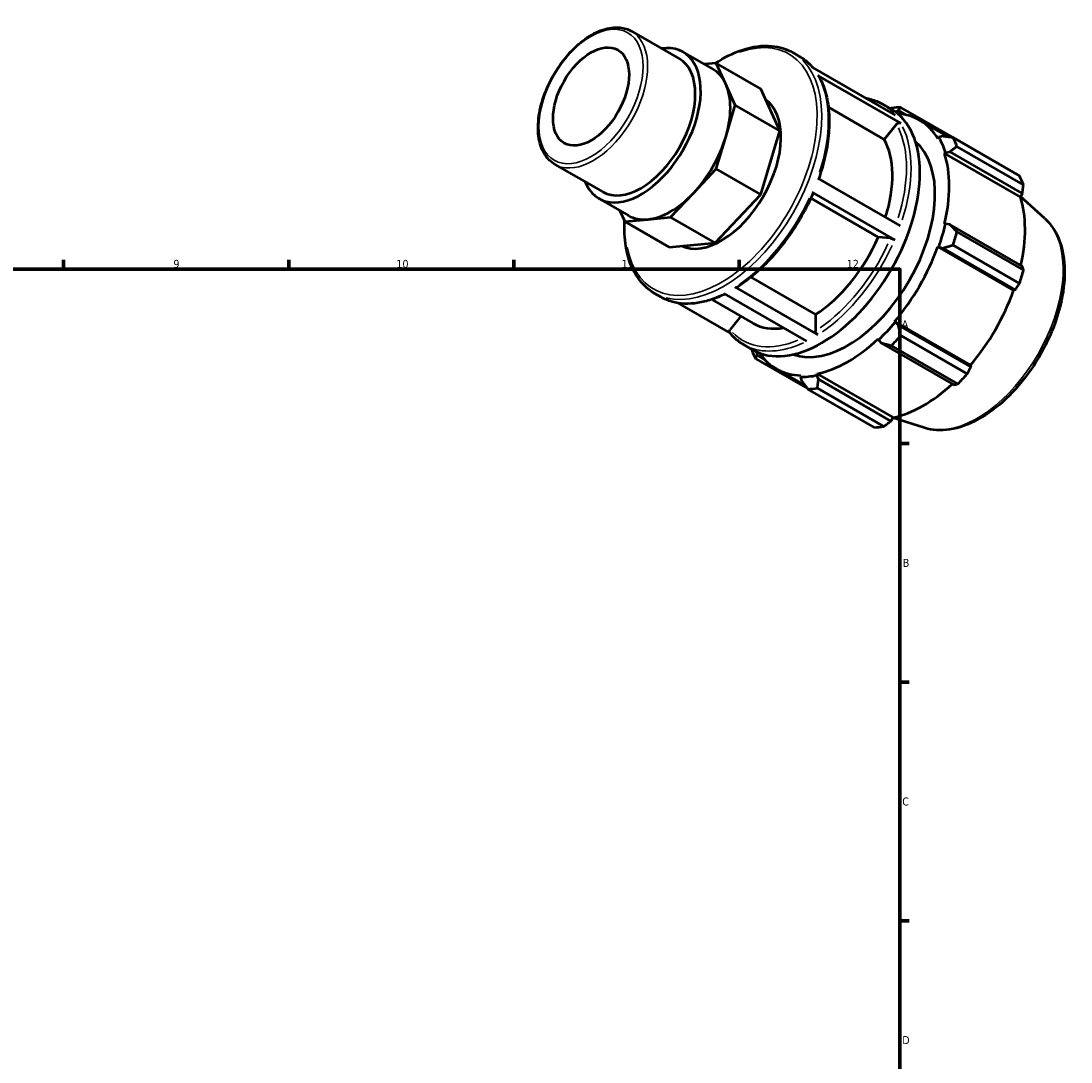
# Model space of a CAD drawing. Header units: millimetres. Extents: x 0 to 931, y 0 to 651.
# Tile 5 of 5: x 547 to 874, y 327 to 651. Entities that reach past the tile are written whole.
import ezdxf

# ---------------------------------------------------------------- set-up
doc = ezdxf.new("R2010")
doc.units = ezdxf.units.MM
for name, color, linetype, lineweight in [('Border (ISO)', 7, 'Continuous', 70), ('Visible (ISO)', 7, 'Continuous', 50), ('Visible Narrow (ISO)', 7, 'Continuous', 35)]:
    doc.layers.add(name, color=color, linetype=linetype, lineweight=lineweight)
doc.styles.add('Note Text (ISO)', font='tahoma.ttf')

# ---------------------------------------------------------------- blocks, each defined once
blk = doc.blocks.new('Borders Default Border')
at = {"layer": 'Border (ISO)'}
for p, q in [((560.67, 574), (560.67, 576.9)), ((630.75, 574), (630.75, 576.9)), ((700.83, 574), (700.83, 576.9)), ((770.92, 574), (770.92, 576.9)), ((821, 519.75), (823.9, 519.75)), ((821, 445.5), (823.9, 445.5)), ((821, 371.25), (823.9, 371.25))]:
    blk.add_line(p, q, dxfattribs=at)
at = {"layer": 'Border (ISO)', "flags": 128}
blk.add_lwpolyline([(20, 20), (20, 574), (821, 574), (821, 20), (20, 20)], dxfattribs=at)
at = {"layer": 'Border (ISO)', "color": 232, "true_color": 0xca0064, "char_height": 2.5, "attachment_point": 7, "style": 'Note Text (ISO)'}
for s, insert in [('9', (594.88, 574.35)), ('10', (664.29, 574.35)), ('11', (734.37, 574.4)), ('12', (804.46, 574.4)), ('A', (821.59, 555.62)), ('B', (821.89, 481.37)), ('C', (821.73, 407.08)), ('D', (821.73, 332.88))]:
    blk.add_mtext(s, dxfattribs=dict(at, insert=insert))

msp = doc.modelspace()

# ---------------------------------------------------------------- linework, layer by layer
at = {"layer": 'Visible (ISO)'}
for p, q in [((737.49, 648.038), (752.339, 639.487)), ((753.532, 641.558), (762.745, 636.252)), ((787.661, 641.416), (789.722, 640.229)), ((763.853, 638.114), (760.138, 637.753)), ((766.8, 631.585), (763.853, 638.114)), ((777.673, 630.155), (763.853, 638.114)), ((793.816, 636.74), (819.554, 621.919)), ((821.236, 619.478), (795.497, 634.3)), ((769.747, 625.056), (766.8, 631.585)), ((783.567, 617.098), (777.673, 630.155)), ((766.8, 615.134), (769.747, 625.056)), ((783.567, 617.098), (769.747, 625.056)), ((816.11, 614.391), (798.748, 624.389)), ((815.46, 625.407), (818.228, 623.813)), ((841.971, 612.444), (821.27, 624.364)), ((819.568, 622.939), (820.502, 623.397)), ((820.502, 623.397), (822.874, 622.031)), ((819.915, 619.123), (816.11, 614.391)), ((827.055, 620.392), (836.23, 615.108)), ((763.853, 605.211), (766.8, 615.134)), ((777.673, 597.253), (783.567, 617.098)), ((833.078, 615.037), (832.777, 614.682)), ((834.359, 615.355), (833.078, 615.037)), ((837.523, 614.932), (858.224, 603.012)), ((859.451, 600.292), (838.751, 612.213)), ((834.882, 610.018), (835.206, 610.322)), ((834.882, 610.018), (858.484, 596.426)), ((835.206, 610.322), (836.532, 610.54)), ((836.532, 610.54), (859.085, 597.553)), ((713.634, 606.612), (728.484, 598.061)), ((756.739, 597.707), (763.853, 605.211)), ((777.673, 597.253), (763.853, 605.211)), ((795.353, 602.352), (821.092, 587.531)), ((727.291, 595.99), (736.504, 590.684)), ((749.624, 590.203), (756.739, 597.707)), ((763.444, 582.244), (777.673, 597.253)), ((814.253, 583.968), (793.245, 596.066)), ((819.379, 583.156), (793.641, 597.978)), ((859.085, 597.553), (858.484, 596.426)), ((866.133, 589.727), (858.571, 596.589)), ((733.871, 592.201), (735.395, 588.823)), ((735.395, 588.823), (742.51, 589.513)), ((749.215, 580.865), (735.395, 588.823)), ((742.51, 589.513), (749.624, 590.203)), ((763.444, 582.244), (749.624, 590.203)), ((835.206, 588.137), (834.882, 588.069)), ((836.532, 587.883), (835.206, 588.137)), ((859.085, 574.896), (836.532, 587.883)), ((838.751, 585.638), (859.451, 573.717)), ((749.215, 580.865), (763.444, 582.244)), ((818.059, 583.62), (814.253, 583.968)), ((832.777, 580.979), (833.078, 580.971)), ((832.777, 580.979), (856.379, 567.388)), ((833.078, 580.971), (834.359, 580.565)), ((834.359, 580.565), (856.911, 567.578)), ((858.224, 569.585), (837.523, 581.505)), ((774.571, 571.495), (794.732, 559.885)), ((744.544, 566.543), (746.605, 565.356)), ((792.045, 551.648), (766.307, 566.47)), ((769.701, 568.404), (795.439, 553.582)), ((856.911, 567.578), (856.379, 567.388)), ((751.78, 563.507), (768.147, 554.081)), ((762.403, 564.567), (775.23, 557.181)), ((771.488, 559.335), (768.156, 555.192)), ((794.732, 559.885), (794.732, 554.808)), ((819.51, 557.471), (819.353, 557.729)), ((819.353, 557.729), (842.955, 544.138)), ((820.502, 556.565), (819.51, 557.471)), ((843.055, 543.577), (820.502, 556.565)), ((814.27, 552.367), (814.372, 552.052)), ((821.27, 553.354), (841.971, 541.433)), ((772.344, 550.534), (775.112, 548.94)), ((814.372, 552.052), (815.255, 551.03)), ((815.255, 551.03), (837.807, 538.043)), ((839.008, 538.308), (818.307, 550.229)), ((776.106, 546.137), (792.257, 536.836)), ((776.555, 547.278), (776.488, 548.243)), ((778.861, 545.95), (776.555, 547.278)), ((782.501, 543.023), (791.466, 537.861)), ((842.955, 544.138), (843.055, 543.577)), ((790.203, 540.942), (790.046, 540.504)), ((790.046, 540.504), (790.412, 539.237)), ((795.184, 541.002), (795.286, 541.435)), ((795.659, 539.745), (795.184, 541.002)), ((795.286, 541.435), (818.888, 527.844)), ((818.211, 526.758), (795.659, 539.745)), ((813.06, 524.784), (792.359, 536.705)), ((795.322, 536.992), (816.023, 525.072)), ((818.888, 527.844), (818.211, 526.758)), ((828.639, 524.616), (818.823, 527.739))]:
    msp.add_line(p, q, dxfattribs=at)
msp.add_ellipse((724.855, 627.732), major_axis=(8.349, 14.499), ratio=0.5780931, dxfattribs=at)
for centre, major_axis, start_param, end_param in [((740.411, 618.774), (13.12, 22.784), 2.711893, 6.712885), ((740.411, 618.774), (11.928, 20.713), 3.1415927, 6.2831853), ((749.624, 613.468), (13.12, 22.784), 5.8885525, 6.2831853), ((749.624, 613.468), (13.12, 22.784), 5.1031544, 5.8885525), ((765.396, 604.386), (13.12, 22.784), 3.1947918, 6.2277137), ((806.815, 580.535), (23.954, 41.596), 0.3435016, 0.4380292), ((796.67, 586.377), (21.558, 37.436), 3.1415927, 6.2831853), ((804.778, 581.707), (22.277, 38.684), 5.975819, 6.5553532), ((749.624, 613.468), (13.12, 22.784), 4.3177562, 5.1031544), ((793.195, 588.378), (17.965, 31.197), 5.0874296, 5.9464417), ((804.778, 581.707), (22.516, 39.1), 5.8012861, 5.975819), ((806.815, 580.535), (23.954, 41.596), 5.8412887, 5.9358163), ((804.778, 581.707), (19.163, 33.277), 3.2461458, 6.1786321), ((804.778, 581.707), (22.277, 38.684), 5.1904208, 5.8012861), ((827.515, 568.614), (23.954, 41.596), 5.8412887, 5.9358163), ((749.624, 613.468), (-13.12, -22.784), 0.3907654, 1.1761635), ((828.38, 568.116), (-22.277, -38.684), 2.0656152, 2.6596934), ((749.624, 613.468), (-13.12, -22.784), 0, 0.3907654), ((804.778, 581.707), (-22.516, -39.1), 1.8742952, 2.0488282), ((806.815, 580.535), (23.954, 41.596), 5.0558906, 5.1504181), ((793.195, 588.378), (-17.965, -31.197), 0.8438889, 1.7576515), ((804.778, 581.707), (22.277, 38.684), 4.4050227, 5.0158879), ((827.515, 568.614), (-23.954, -41.596), 1.9142979, 2.0088255), ((828.38, 568.116), (-22.277, -38.684), 1.26343, 1.8742952), ((793.195, 588.378), (-17.965, -31.197), 0, 0.4508532), ((804.778, 581.707), (-22.516, -39.1), 1.0888971, 1.26343), ((804.778, 581.707), (22.277, 38.684), 3.6196245, 4.2304897), ((806.815, 580.535), (23.954, 41.596), 4.2704924, 4.36502), ((806.815, 580.535), (-23.954, -41.596), 5.8412887, 5.9358163), ((804.778, 581.707), (-22.277, -38.684), 6.0110174, 6.5866842), ((804.778, 581.707), (-22.516, -39.1), 0.3034989, 0.4780318), ((827.515, 568.614), (-23.954, -41.596), 1.1288997, 1.2234273), ((806.815, 580.535), (-23.954, -41.596), 0.3435016, 0.4380292), ((828.38, 568.116), (-22.277, -38.684), 0.4780318, 1.0719493), ((827.515, 568.614), (-23.954, -41.596), 0.3435016, 0.4380292)]:
    msp.add_ellipse(centre, major_axis=major_axis, ratio=0.5780931, start_param=start_param, end_param=end_param, dxfattribs=at)
for points, knots in [([(713.634, 606.612), (712.355, 607.349), (711.271, 608.417), (709.566, 611.116), (708.968, 612.771), (708.312, 616.537), (708.281, 618.669), (708.806, 623.152), (709.366, 625.504), (711.01, 630.182), (712.093, 632.507), (714.67, 636.902), (716.164, 638.973), (719.421, 642.661), (721.184, 644.276), (724.819, 646.887), (726.691, 647.881), (730.358, 649.113), (732.157, 649.358), (735.15, 649.058), (736.39, 648.671), (737.49, 648.038)], [3.9250571, 3.9250571, 3.9250571, 3.9250571, 4.2209506, 4.2209506, 4.5314091, 4.5314091, 4.8566446, 4.8566446, 5.1836136, 5.1836136, 5.5094148, 5.5094148, 5.8347263, 5.8347263, 6.1606111, 6.1606111, 6.4876438, 6.4876438, 6.8122644, 6.8122644, 7.0666498, 7.0666498, 7.0666498, 7.0666498]), ([(763.551, 638.084), (766.297, 639.879), (769.079, 641.265), (775.06, 643.284), (778.238, 643.719), (783.524, 643.215), (785.718, 642.535), (787.661, 641.416)], [6.21595414, 6.21595414, 6.21595414, 6.21595414, 6.48644873, 6.48644873, 6.80913744, 6.80913744, 7.06664976, 7.06664976, 7.06664976, 7.06664976]), ([(789.722, 640.229), (790.044, 640.043), (790.359, 639.846), (790.975, 639.428), (791.275, 639.208), (791.861, 638.744), (792.147, 638.501), (792.702, 637.992), (792.972, 637.727), (793.468, 637.203), (793.697, 636.946), (793.918, 636.682)], [0.78346445, 0.78346445, 0.78346445, 0.78346445, 0.82613243, 0.82613243, 0.86880041, 0.86880041, 0.91146838, 0.91146838, 0.95413636, 0.95413636, 0.99249815, 0.99249815, 0.99249815, 0.99249815]), ([(795.497, 634.3), (795.585, 634.25), (795.67, 634.169), (795.725, 634.08), (795.73, 634.073), (795.734, 634.066)], [0, 0, 0, 0, 0.037001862, 0.037001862, 0.040027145, 0.040027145, 0.040027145, 0.040027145]), ([(795.734, 634.066), (796.609, 632.541), (797.313, 630.838), (798.366, 627.14), (798.714, 625.145), (799.053, 620.93), (799.042, 618.71), (798.668, 614.119), (798.304, 611.748), (797.244, 606.965), (796.552, 604.555), (795.708, 602.148)], [1.10814765, 1.10814765, 1.10814765, 1.10814765, 1.29523337, 1.29523337, 1.48231909, 1.48231909, 1.66940481, 1.66940481, 1.85649053, 1.85649053, 2.04103286, 2.04103286, 2.04103286, 2.04103286]), ([(810.286, 627.256), (810.859, 627.157), (811.421, 627.03), (813.201, 626.526), (814.37, 626.035), (815.46, 625.407)], [0.57443076, 0.57443076, 0.57443076, 0.57443076, 0.63901295, 0.63901295, 0.78346445, 0.78346445, 0.78346445, 0.78346445]), ([(819.915, 619.123), (819.991, 619.217), (820.101, 619.316), (820.308, 619.451), (820.441, 619.512), (820.672, 619.574), (820.809, 619.586), (821.029, 619.566), (821.149, 619.528), (821.236, 619.478)], [0.44472334, 0.44472334, 0.44472334, 0.44472334, 0.48184147, 0.48184147, 0.51892182, 0.51892182, 0.55595871, 0.55595871, 0.59296057, 0.59296057, 0.59296057, 0.59296057]), ([(793.959, 597.671), (792.918, 595.253), (791.729, 592.864), (789.098, 588.224), (787.656, 585.975), (784.567, 581.691), (782.921, 579.657), (779.478, 575.874), (777.682, 574.125), (773.999, 570.973), (772.113, 569.569), (770.212, 568.363)], [2.15581033, 2.15581033, 2.15581033, 2.15581033, 2.34282537, 2.34282537, 2.52984042, 2.52984042, 2.71685546, 2.71685546, 2.9038705, 2.9038705, 3.09088554, 3.09088554, 3.09088554, 3.09088554]), ([(793.641, 597.978), (793.728, 597.928), (793.813, 597.87), (793.916, 597.783), (793.953, 597.737), (793.964, 597.694), (793.963, 597.682), (793.958, 597.672)], [0, 0, 0, 0, 0.037001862, 0.037001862, 0.07403875, 0.07403875, 0.089234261, 0.089234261, 0.089234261, 0.089234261]), ([(744.544, 566.543), (742.235, 567.873), (740.286, 569.82), (737.267, 574.765), (736.221, 577.789), (735.3, 583.613), (735.179, 586.24), (735.32, 588.99)], [3.92505711, 3.92505711, 3.92505711, 3.92505711, 4.23111319, 4.23111319, 4.54634267, 4.54634267, 4.77361652, 4.77361652, 4.77361652, 4.77361652]), ([(866.133, 589.727), (867.913, 588.112), (869.32, 586.041), (871.418, 581.061), (872.035, 578.088), (872.369, 571.541), (872.042, 567.942), (870.474, 560.574), (869.232, 556.805), (865.978, 549.475), (863.969, 545.914), (859.378, 539.334), (856.798, 536.316), (851.292, 531.11), (848.367, 528.927), (842.424, 525.646), (839.404, 524.55), (833.736, 523.69), (831.071, 523.842), (828.639, 524.616)], [0.9087145, 0.9087145, 0.9087145, 0.9087145, 1.1973073, 1.1973073, 1.513595, 1.513595, 1.8442104, 1.8442104, 2.1746148, 2.1746148, 2.5033981, 2.5033981, 2.8321004, 2.8321004, 3.1623124, 3.1623124, 3.4932442, 3.4932442, 3.799807, 3.799807, 3.799807, 3.799807]), ([(818.059, 583.62), (818.134, 583.613), (818.244, 583.593), (818.451, 583.541), (818.585, 583.501), (818.815, 583.42), (818.953, 583.365), (819.172, 583.267), (819.292, 583.206), (819.379, 583.156)], [0.44472334, 0.44472334, 0.44472334, 0.44472334, 0.48184147, 0.48184147, 0.51892182, 0.51892182, 0.55595871, 0.55595871, 0.59296057, 0.59296057, 0.59296057, 0.59296057]), ([(766.584, 566.31), (765.179, 565.611), (763.776, 565.026), (760.931, 564.074), (759.491, 563.719), (756.67, 563.286), (755.289, 563.207), (752.616, 563.335), (751.325, 563.54), (748.864, 564.237), (747.695, 564.728), (746.605, 565.356)], [3.20948016, 3.20948016, 3.20948016, 3.20948016, 3.3472511, 3.3472511, 3.4917026, 3.4917026, 3.6361541, 3.6361541, 3.78060561, 3.78060561, 3.92505711, 3.92505711, 3.92505711, 3.92505711]), ([(770.212, 568.363), (770.208, 568.361), (770.204, 568.358), (770.139, 568.32), (770.052, 568.303), (769.891, 568.319), (769.788, 568.354), (769.701, 568.404)], [0.516507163, 0.516507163, 0.516507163, 0.516507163, 0.518737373, 0.518737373, 0.55577022, 0.55577022, 0.592779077, 0.592779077, 0.592779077, 0.592779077]), ([(768.073, 554.171), (768.056, 554.193), (768.04, 554.214), (767.974, 554.319), (767.938, 554.431), (767.921, 554.636), (767.938, 554.763), (768.011, 554.975), (768.08, 555.098), (768.156, 555.192)], [0.02718401, 0.02718401, 0.02718401, 0.02718401, 0.03700886, 0.03700886, 0.0740417, 0.0740417, 0.11110431, 0.11110431, 0.14819278, 0.14819278, 0.14819278, 0.14819278]), ([(772.344, 550.534), (772.022, 550.72), (771.707, 550.917), (771.091, 551.335), (770.79, 551.555), (770.204, 552.019), (769.919, 552.262), (769.364, 552.771), (769.094, 553.036), (768.571, 553.588), (768.318, 553.874), (768.073, 554.171)], [3.92505711, 3.92505711, 3.92505711, 3.92505711, 3.96772508, 3.96772508, 4.01039306, 4.01039306, 4.05306104, 4.05306104, 4.09572901, 4.09572901, 4.13839699, 4.13839699, 4.13839699, 4.13839699]), ([(795.439, 553.582), (795.352, 553.633), (795.249, 553.715), (795.088, 553.886), (795.001, 554.003), (794.878, 554.217), (794.819, 554.351), (794.753, 554.576), (794.732, 554.707), (794.732, 554.808)], [0, 0, 0, 0, 0.03700886, 0.03700886, 0.0740417, 0.0740417, 0.11110431, 0.11110431, 0.14819278, 0.14819278, 0.14819278, 0.14819278])]:
    msp.add_open_spline(points, degree=3, knots=knots, dxfattribs=at)
for points, weights in [([(820.502, 623.397), (820.865, 623.878), (821.27, 624.364)], [1.00484243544, 1.00920776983, 1.01276464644]), ([(818.307, 624.077), (818.145, 624.015), (817.984, 623.954)], [1.01276464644, 1.01239650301, 1.01201969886]), ([(837.523, 614.932), (835.895, 615.156), (834.359, 615.355)], [1.01276464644, 1.00920776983, 1.00484243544]), ([(836.532, 610.54), (837.606, 611.367), (838.751, 612.213)], [1.00484243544, 1.00920776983, 1.01276464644]), ([(842.027, 612.339), (841.999, 612.391), (841.971, 612.444)], [1.00014464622, 1.00007336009, 1]), ([(859.085, 597.553), (859.269, 598.892), (859.451, 600.292)], [1.00209473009, 1.001455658, 1]), ([(838.751, 585.638), (837.606, 586.791), (836.532, 587.883)], [1.01276464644, 1.00920776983, 1.00484243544]), ([(834.359, 580.565), (835.895, 581.033), (837.523, 581.505)], [1.00484243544, 1.00920776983, 1.01276464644]), ([(859.451, 573.717), (859.269, 574.316), (859.085, 574.896)], [1, 1.001455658, 1.00209473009]), ([(856.911, 567.578), (857.559, 568.558), (858.224, 569.585)], [1.00209473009, 1.001455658, 1]), ([(821.27, 553.354), (820.865, 555), (820.502, 556.565)], [1.01276464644, 1.00920776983, 1.00484243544]), ([(774.84, 549.097), (774.859, 548.977), (774.878, 548.856)], [1.01224197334, 1.01250545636, 1.01276464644]), ([(815.255, 551.03), (816.737, 550.645), (818.307, 550.229)], [1.00484243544, 1.00920776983, 1.01276464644]), ([(776.106, 546.137), (776.322, 546.727), (776.555, 547.278)], [1.01276464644, 1.00920776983, 1.00484243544]), ([(841.971, 541.433), (842.529, 542.525), (843.055, 543.577)], [1, 1.001455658, 1.00209473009]), ([(790.412, 539.237), (791.352, 538.004), (792.359, 536.705)], [1.00484243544, 1.00920776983, 1.01276464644]), ([(795.322, 536.992), (795.48, 538.405), (795.659, 539.745)], [1.01276464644, 1.00920776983, 1.00484243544]), ([(837.807, 538.043), (838.4, 538.17), (839.008, 538.308)], [1.00209473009, 1.001455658, 1]), ([(816.023, 525.072), (817.144, 525.929), (818.211, 526.758)], [1, 1.001455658, 1.00209473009])]:
    msp.add_rational_spline(points, weights, degree=2, dxfattribs=at)
at = {"layer": 'Visible Narrow (ISO)'}
msp.add_ellipse((724.855, 627.732), major_axis=(11.429, 19.846), ratio=0.5780931, dxfattribs=at)
for centre, major_axis, start_param, end_param in [((725.562, 627.325), (-11.928, -20.713), 0.1570796, 2.984513), ((765.396, 604.386), (21.059, 36.57), 2.5510386, 6.8737394), ((766.103, 603.979), (-21.558, -37.436), 0.1570796, 2.984513), ((768.163, 602.792), (21.558, 37.436), 6.080466, 6.2725159), ((768.163, 602.792), (21.558, 37.436), 5.0694004, 5.9118253), ((793.902, 587.971), (21.558, 37.436), 6.080466, 6.2725159), ((793.195, 588.378), (21.059, 36.57), 5.0765535, 5.9108345), ((793.902, 587.971), (21.558, 37.436), 5.0694004, 5.9118253), ((768.163, 602.792), (-21.558, -37.436), 0.8806102, 1.7230351), ((845.016, 558.536), (18.895, 32.813), 3.4113974, 6.0133806), ((793.195, 588.378), (-21.059, -36.57), 0.8816723, 1.7217237), ((793.902, 587.971), (21.558, 37.436), 4.0222028, 4.8646277), ((768.163, 602.792), (-21.558, -37.436), 0.0361319, 0.686507), ((793.195, 588.378), (-21.059, -36.57), 6.1163672, 6.9331469), ((793.902, 587.971), (-21.558, -37.436), 0.0361319, 0.686507)]:
    msp.add_ellipse(centre, major_axis=major_axis, ratio=0.5780931, start_param=start_param, end_param=end_param, dxfattribs=at)

# ---------------------------------------------------------------- block references
msp.add_blockref('Borders Default Border', (0, 0))

doc.saveas('drawing.dxf')
